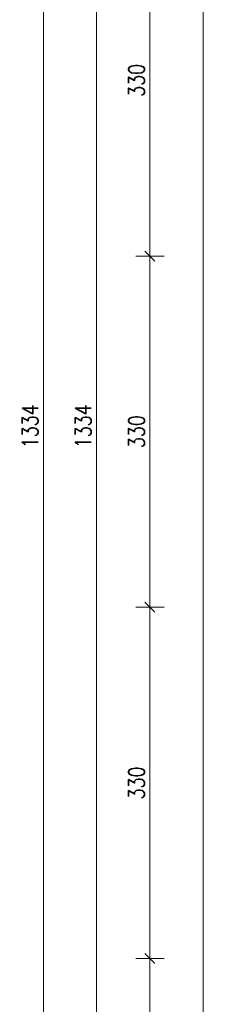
# Model space of a CAD drawing. Header units: millimetres. Extents: x 56977 to 67992, y 30187 to 42235.
# Tile 49 of 130: x 67183 to 67369, y 34118 to 35043. Entities that reach past the tile are written whole.
import ezdxf

# ---------------------------------------------------------------- set-up
doc = ezdxf.new("R2010")
doc.units = ezdxf.units.MM
doc.header["$MEASUREMENT"] = 0
doc.layers.get('0').update_dxf_attribs({"lineweight": 13})
doc.layers.get('DEFPOINTS').update_dxf_attribs({"lineweight": 13})
doc.layers.add('wymiary', color=8, linetype='Continuous', lineweight=13)
doc.styles.add('Style-ROMANS', font='ROMANS.shx')
doc.styles.add('WYMIAROWY-08', font='ROMANS.shx', dxfattribs={"width": 0.8})
doc.dimstyles.new('DYBY', dxfattribs={"dimscale": 100, "dimtxt": 0.15, "dimasz": 0.05, "dimexe": 0.05, "dimexo": 0.1, "dimgap": 0.05, "dimtad": 1, "dimdec": 0, "dimdsep": 46, "dimlunit": 5, "dimtxsty": 'WYMIAROWY-08', "dimblk": 'M_STRZ', "dimcen": 0.1, "dimse1": 1, "dimse2": 1, "dimclrd": 7, "dimclre": 7, "dimclrt": 1, "dimadec": 0, "dimazin": 0, "dimtfac": 1, "dimtdec": 0, "dimtmove": 2, "dimatfit": 3, "dimldrblk": 'M_STRZ', "dimfxl": 0, "dimtolj": 1, "dimarcsym": 0})

# ---------------------------------------------------------------- blocks, each defined once
blk = doc.blocks.new('M_STRZ')
for p, q in [((0, 2.66), (0, 0)), ((-1.33, 0), (1.33, 0)), ((-0.94, -0.94), (0.94, 0.94)), ((0, 0), (0, -2.66))]:
    blk.add_line(p, q)
blk = doc.blocks.new('*U1458')
at = {"layer": 'DEFPOINTS', "color": 0}
for p in [(67205.34, 35328.12), (67205.34, 35328.12), (67205.34, 33994.12)]:
    blk.add_point(p, dxfattribs=at)
at = {"layer": 'wymiary', "color": 7, "lineweight": -2}
blk.add_line((67205.34, 33999.12), (67205.34, 35323.12), dxfattribs=at)
at = {"layer": 'wymiary', "color": 7, "lineweight": -2, "xscale": 5, "yscale": 5, "zscale": 5}
for p, rotation in [((67205.34, 35328.12), 90), ((67205.34, 33994.12), 270)]:
    blk.add_blockref('M_STRZ', p, dxfattribs=dict(at, rotation=rotation))
at = {"layer": 'wymiary', "color": 1, "insert": (67192.84, 34661.12), "char_height": 15, "attachment_point": 5, "rotation": 90, "style": 'WYMIAROWY-08'}
blk.add_mtext('1334', dxfattribs=at)
blk = doc.blocks.new('*D2989')
at = {"layer": 'DEFPOINTS'}
for p in [(67205.34, 35328.12), (67205.34, 35328.12), (67192.84, 34639.92), (67205.34, 33994.12)]:
    blk.add_point(p, dxfattribs=at)
at = {"layer": 'wymiary', "color": 7}
blk.add_blockref('*U1458', (0, 0), dxfattribs=at)
blk = doc.blocks.new('*U1469')
at = {"layer": 'DEFPOINTS', "color": 0}
for p in [(67255.34, 35328.12), (67255.34, 35328.12), (67255.34, 33994.12)]:
    blk.add_point(p, dxfattribs=at)
at = {"layer": 'wymiary', "color": 7, "lineweight": -2}
blk.add_line((67255.34, 33999.12), (67255.34, 35323.12), dxfattribs=at)
at = {"layer": 'wymiary', "color": 7, "lineweight": -2, "xscale": 5, "yscale": 5, "zscale": 5}
for p, rotation in [((67255.34, 35328.12), 90), ((67255.34, 33994.12), 270)]:
    blk.add_blockref('M_STRZ', p, dxfattribs=dict(at, rotation=rotation))
at = {"layer": 'wymiary', "color": 1, "insert": (67242.84, 34661.12), "char_height": 15, "attachment_point": 5, "rotation": 90, "style": 'WYMIAROWY-08'}
blk.add_mtext('1334', dxfattribs=at)
blk = doc.blocks.new('*D3000')
at = {"layer": 'DEFPOINTS'}
for p in [(67255.34, 35328.12), (67255.34, 35328.12), (67242.84, 34639.92), (67255.34, 33994.12)]:
    blk.add_point(p, dxfattribs=at)
at = {"layer": 'wymiary', "color": 7}
blk.add_blockref('*U1469', (0, 0), dxfattribs=at)
blk = doc.blocks.new('*U1480')
at = {"layer": 'DEFPOINTS', "color": 0}
for p in [(67305.34, 34161.12), (67305.34, 34161.12), (67305.34, 33994.12)]:
    blk.add_point(p, dxfattribs=at)
at = {"layer": 'wymiary', "color": 7, "lineweight": -2}
blk.add_line((67305.34, 33999.12), (67305.34, 34156.12), dxfattribs=at)
at = {"layer": 'wymiary', "color": 7, "lineweight": -2, "xscale": 5, "yscale": 5, "zscale": 5}
for p, rotation in [((67305.34, 34161.12), 90), ((67305.34, 33994.12), 270)]:
    blk.add_blockref('M_STRZ', p, dxfattribs=dict(at, rotation=rotation))
at = {"layer": 'wymiary', "color": 1, "insert": (67292.84, 34077.62), "char_height": 15, "attachment_point": 5, "rotation": 90, "style": 'WYMIAROWY-08'}
blk.add_mtext('167', dxfattribs=at)
blk = doc.blocks.new('*D3011')
at = {"layer": 'DEFPOINTS'}
for p in [(67305.34, 34161.12), (67305.34, 34161.12), (67292.84, 34062.14), (67305.34, 33994.12)]:
    blk.add_point(p, dxfattribs=at)
at = {"layer": 'wymiary', "color": 7}
blk.add_blockref('*U1480', (0, 0), dxfattribs=at)
blk = doc.blocks.new('*U1481')
at = {"layer": 'DEFPOINTS', "color": 0}
for p in [(67305.34, 34491.12), (67305.34, 34491.12), (67305.34, 34161.12)]:
    blk.add_point(p, dxfattribs=at)
at = {"layer": 'wymiary', "color": 7, "lineweight": -2}
blk.add_line((67305.34, 34166.12), (67305.34, 34486.12), dxfattribs=at)
at = {"layer": 'wymiary', "color": 7, "lineweight": -2, "xscale": 5, "yscale": 5, "zscale": 5}
for p, rotation in [((67305.34, 34491.12), 90), ((67305.34, 34161.12), 270)]:
    blk.add_blockref('M_STRZ', p, dxfattribs=dict(at, rotation=rotation))
at = {"layer": 'wymiary', "color": 1, "insert": (67292.84, 34326.12), "char_height": 15, "attachment_point": 5, "rotation": 90, "style": 'WYMIAROWY-08'}
blk.add_mtext('330', dxfattribs=at)
blk = doc.blocks.new('*D3012')
at = {"layer": 'DEFPOINTS'}
for p in [(67305.34, 34491.12), (67305.34, 34491.12), (67292.84, 34309.78), (67305.34, 34161.12)]:
    blk.add_point(p, dxfattribs=at)
at = {"layer": 'wymiary', "color": 7}
blk.add_blockref('*U1481', (0, 0), dxfattribs=at)
blk = doc.blocks.new('*U1482')
at = {"layer": 'DEFPOINTS', "color": 0}
for p in [(67305.34, 34821.12), (67305.34, 34821.12), (67305.34, 34491.12)]:
    blk.add_point(p, dxfattribs=at)
at = {"layer": 'wymiary', "color": 7, "lineweight": -2}
blk.add_line((67305.34, 34496.12), (67305.34, 34816.12), dxfattribs=at)
at = {"layer": 'wymiary', "color": 7, "lineweight": -2, "xscale": 5, "yscale": 5, "zscale": 5}
for p, rotation in [((67305.34, 34821.12), 90), ((67305.34, 34491.12), 270)]:
    blk.add_blockref('M_STRZ', p, dxfattribs=dict(at, rotation=rotation))
at = {"layer": 'wymiary', "color": 1, "insert": (67292.84, 34656.12), "char_height": 15, "attachment_point": 5, "rotation": 90, "style": 'WYMIAROWY-08'}
blk.add_mtext('330', dxfattribs=at)
blk = doc.blocks.new('*D3013')
at = {"layer": 'DEFPOINTS'}
for p in [(67305.34, 34821.12), (67305.34, 34821.12), (67292.84, 34639.78), (67305.34, 34491.12)]:
    blk.add_point(p, dxfattribs=at)
at = {"layer": 'wymiary', "color": 7}
blk.add_blockref('*U1482', (0, 0), dxfattribs=at)
blk = doc.blocks.new('*U1483')
at = {"layer": 'DEFPOINTS', "color": 0}
for p in [(67305.34, 35151.12), (67305.34, 35151.12), (67305.34, 34821.12)]:
    blk.add_point(p, dxfattribs=at)
at = {"layer": 'wymiary', "color": 7, "lineweight": -2}
blk.add_line((67305.34, 34826.12), (67305.34, 35146.12), dxfattribs=at)
at = {"layer": 'wymiary', "color": 7, "lineweight": -2, "xscale": 5, "yscale": 5, "zscale": 5}
for p, rotation in [((67305.34, 35151.12), 90), ((67305.34, 34821.12), 270)]:
    blk.add_blockref('M_STRZ', p, dxfattribs=dict(at, rotation=rotation))
at = {"layer": 'wymiary', "color": 1, "insert": (67292.84, 34986.12), "char_height": 15, "attachment_point": 5, "rotation": 90, "style": 'WYMIAROWY-08'}
blk.add_mtext('330', dxfattribs=at)
blk = doc.blocks.new('*D3014')
at = {"layer": 'DEFPOINTS'}
for p in [(67305.34, 35151.12), (67305.34, 35151.12), (67292.84, 34969.78), (67305.34, 34821.12)]:
    blk.add_point(p, dxfattribs=at)
at = {"layer": 'wymiary', "color": 7}
blk.add_blockref('*U1483', (0, 0), dxfattribs=at)
blk = doc.blocks.new('*U1503')
at = {"layer": 'DEFPOINTS', "color": 0}
for p in [(67355.34, 41633.12), (67355.34, 41633.12), (67355.34, 31019.12)]:
    blk.add_point(p, dxfattribs=at)
at = {"layer": 'wymiary', "color": 7, "lineweight": -2}
blk.add_line((67355.34, 31024.12), (67355.34, 41628.12), dxfattribs=at)
at = {"layer": 'wymiary', "color": 7, "lineweight": -2, "xscale": 5, "yscale": 5, "zscale": 5}
for p, rotation in [((67355.34, 41633.12), 90), ((67355.34, 31019.12), 270)]:
    blk.add_blockref('M_STRZ', p, dxfattribs=dict(at, rotation=rotation))
at = {"layer": 'wymiary', "color": 1, "insert": (67342.84, 36326.12), "char_height": 15, "attachment_point": 5, "rotation": 90, "style": 'WYMIAROWY-08'}
blk.add_mtext('10614', dxfattribs=at)
blk = doc.blocks.new('*D3034')
at = {"layer": 'DEFPOINTS'}
for p in [(67355.34, 41633.12), (67355.34, 41633.12), (67342.84, 36299.21), (67355.34, 31019.12)]:
    blk.add_point(p, dxfattribs=at)
at = {"layer": 'wymiary', "color": 7}
blk.add_blockref('*U1503', (0, 0), dxfattribs=at)

msp = doc.modelspace()

# ---------------------------------------------------------------- dimensions: what is measured, and where the dimension line sits
at = {"layer": 'wymiary', "color": 7}
for base, p1, p2, picture, middle in [((67355.34, 41633.12), (67355.34, 31019.12), (67355.34, 41633.12), '*D3034', (67342.84, 36299.21)), ((67205.34, 35328.12), (67205.34, 33994.12), (67205.34, 35328.12), '*D2989', (67192.84, 34639.92)), ((67255.34, 35328.12), (67255.34, 33994.12), (67255.34, 35328.12), '*D3000', (67242.84, 34639.92)), ((67305.34, 35151.12), (67305.34, 34821.12), (67305.34, 35151.12), '*D3014', (67292.84, 34969.78)), ((67305.34, 34821.12), (67305.34, 34491.12), (67305.34, 34821.12), '*D3013', (67292.84, 34639.78)), ((67305.34, 34491.12), (67305.34, 34161.12), (67305.34, 34491.12), '*D3012', (67292.84, 34309.78)), ((67305.34, 34161.12), (67305.34, 33994.12), (67305.34, 34161.12), '*D3011', (67292.84, 34062.14))]:
    dim = msp.add_linear_dim(base=base, p1=p1, p2=p2, angle=90, dimstyle='DYBY', override={"dimtad": 0, "dimtxsty": 'Style-ROMANS', "dimcen": 0.001, "dimclrd": 0, "dimclre": 0}, dxfattribs=at)
    dim.commit()
    dim.dimension.update_dxf_attribs({"geometry": picture, "text_midpoint": middle, "dimtype": 128})

doc.saveas('drawing.dxf')
